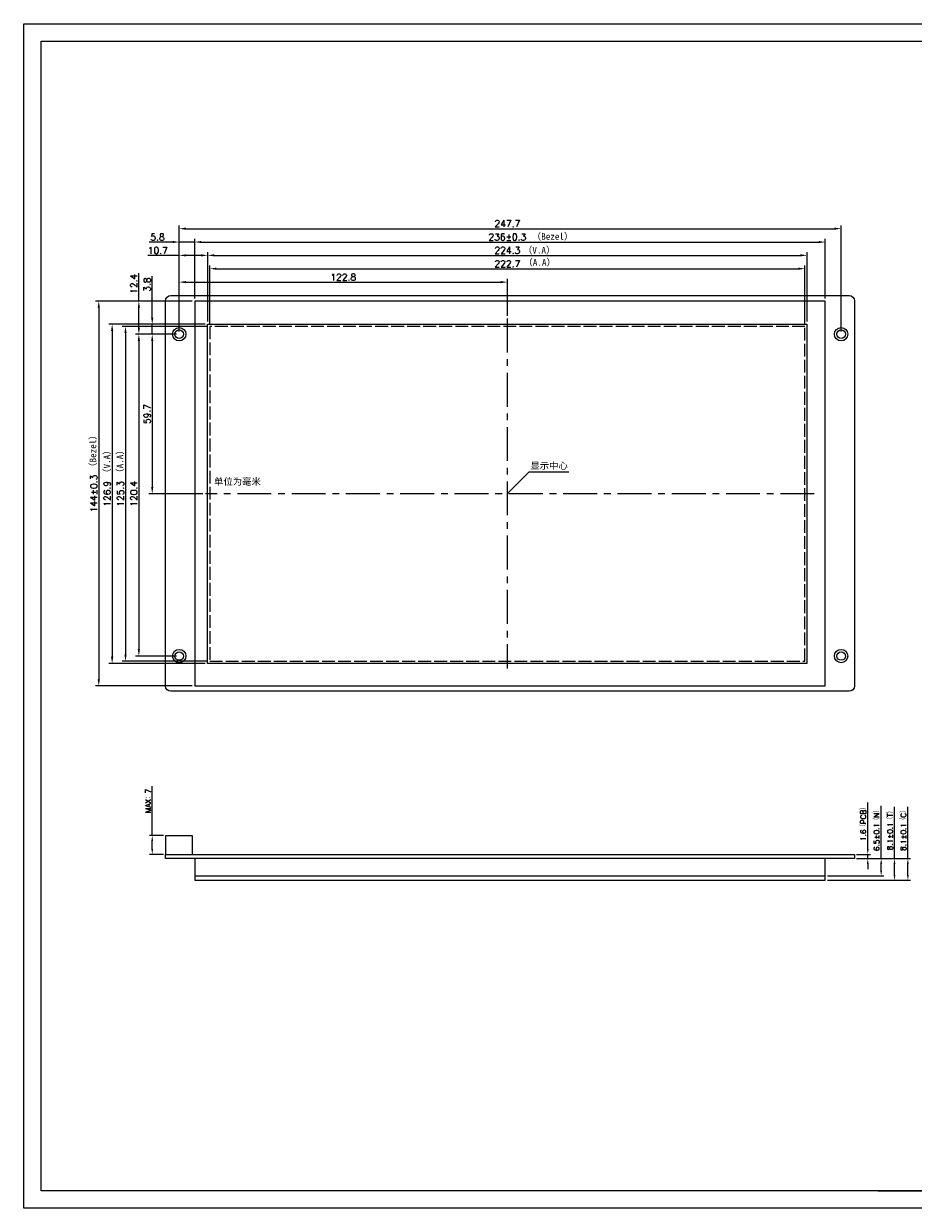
# Model space of a CAD drawing. Header units: millimetres. Extents: x 5776 to 6410, y -2827 to -2384.
# Tile 1 of 2: x 5776 to 6109, y -2827 to -2384. Entities that reach past the tile are written whole.
import ezdxf

# ---------------------------------------------------------------- set-up
doc = ezdxf.new("R2010")
doc.units = ezdxf.units.MM
doc.header["$LTSCALE"] = 0.2
for name, pattern in [('ACAD_ISO02W100', [15, 12, -3]), ('CENTER', [50.8, 31.75, -6.35, 6.35, -6.35]), ('CENTER2', [28.574999, 19.049999, -3.175, 3.175, -3.175])]:
    doc.linetypes.add(name, pattern=pattern)
doc.layers.get('0').update_dxf_attribs({"lineweight": 18})
doc.styles.get("Standard").update_dxf_attribs({"font": 'txt.shx', "bigfont": 'gbcbig.shx'})
doc.dimstyles.new('ISO-25', dxfattribs={"dimtxt": 2.5, "dimasz": 2.5, "dimexe": 1.25, "dimexo": 1, "dimtad": 1, "dimdec": 1, "dimdsep": 46, "dimtxsty": 'Standard', "dimcen": 2.5, "dimdle": 5, "dimadec": 0, "dimazin": 0, "dimtfac": 1, "dimtdec": 1, "dimtmove": 0, "dimatfit": 3, "dimfxl": 0, "dimarcsym": 0})

# ---------------------------------------------------------------- blocks, each defined once
blk = doc.blocks.new('*X2')
for points in [[(5836.68, -2480.38), (5836.68, -2481.21), (5834.18, -2480.8)], [(5954.48, -2480.38), (5954.48, -2481.21), (5956.98, -2480.8)]]:
    blk.add_hatch(color=0).paths.add_polyline_path(points, flags=0)
at = {"color": 0, "linetype": 'Continuous', "lineweight": -2}
for p, q in [((5834.18, -2499.3), (5834.18, -2479.55)), ((5836.68, -2480.8), (5954.48, -2480.8)), ((5956.98, -2493.38), (5956.98, -2479.55))]:
    blk.add_line(p, q, dxfattribs=at)
at = {"color": 0, "insert": (5895.58, -2478.92), "char_height": 2.5, "width": 28.9286, "attachment_point": 5}
blk.add_mtext('122.8', dxfattribs=at)
blk = doc.blocks.new('*X3')
for points in [[(5823.66, -2502.8), (5824.49, -2502.8), (5824.08, -2500.3)], [(5823.66, -2557.5), (5824.49, -2557.5), (5824.08, -2560)]]:
    blk.add_hatch(color=0).paths.add_polyline_path(points, flags=0)
at = {"color": 0, "linetype": 'Continuous', "lineweight": -2}
for p, q in [((5833.18, -2500.3), (5822.83, -2500.3)), ((5824.08, -2502.8), (5824.08, -2557.5)), ((5843.02, -2560), (5822.83, -2560))]:
    blk.add_line(p, q, dxfattribs=at)
at = {"color": 0, "insert": (5822.2, -2530.15), "char_height": 2.5, "width": 22.8571, "attachment_point": 5, "rotation": 90}
blk.add_mtext('59.7', dxfattribs=at)
blk = doc.blocks.new('*X4')
for points in [[(5848.13, -2475.36), (5848.13, -2476.19), (5845.63, -2475.78)], [(6065.83, -2475.36), (6065.83, -2476.19), (6068.33, -2475.78)]]:
    blk.add_hatch(color=0).paths.add_polyline_path(points, flags=0)
at = {"color": 0, "linetype": 'Continuous', "lineweight": -2}
for p, q in [((5845.63, -2496.35), (5845.63, -2474.53)), ((5848.13, -2475.78), (6065.83, -2475.78)), ((6068.33, -2496.35), (6068.33, -2474.53))]:
    blk.add_line(p, q, dxfattribs=at)
at = {"color": 0, "insert": (5956.98, -2473.9), "char_height": 2.5, "width": 30, "attachment_point": 5}
blk.add_mtext('222.7', dxfattribs=at)
blk = doc.blocks.new('*X8')
for points in [[(6091.54, -2692.9), (6092.21, -2692.9), (6091.88, -2694.9)], [(6091.54, -2698.5), (6092.21, -2698.5), (6091.88, -2696.5)]]:
    blk.add_hatch(color=0).paths.add_polyline_path(points, flags=0)
at = {"color": 0, "linetype": 'Continuous', "lineweight": -2}
for p, q in [((6091.88, -2692.9), (6091.88, -2675.5)), ((6087.68, -2694.9), (6092.88, -2694.9)), ((6091.88, -2696.5), (6091.88, -2694.9)), ((6087.68, -2696.5), (6092.88, -2696.5)), ((6091.88, -2698.5), (6091.88, -2700.5))]:
    blk.add_line(p, q, dxfattribs=at)
at = {"color": 0, "lineweight": 0, "insert": (6090.23, -2683.05), "char_height": 2, "width": 40, "attachment_point": 5, "rotation": 90}
blk.add_mtext('1.6（PCB）', dxfattribs=at)
blk = doc.blocks.new('*X9')
for points in [[(6096.54, -2698.5), (6097.21, -2698.5), (6096.88, -2696.5)], [(6096.54, -2701), (6097.21, -2701), (6096.88, -2703)]]:
    blk.add_hatch(color=0).paths.add_polyline_path(points, flags=0)
at = {"color": 0, "linetype": 'Continuous', "lineweight": -2}
for p, q in [((6096.88, -2696.5), (6096.88, -2676.77)), ((6087.68, -2696.5), (6097.88, -2696.5)), ((6096.88, -2701), (6096.88, -2698.5)), ((6076.78, -2703), (6097.88, -2703))]:
    blk.add_line(p, q, dxfattribs=at)
at = {"color": 0, "lineweight": 0, "insert": (6095.23, -2685.49), "char_height": 2, "width": 50.5714, "attachment_point": 5, "rotation": 90}
blk.add_mtext('6.5%%P0.1（N）', dxfattribs=at)
blk = doc.blocks.new('*X10')
for points in [[(6101.54, -2698.5), (6102.21, -2698.5), (6101.88, -2696.5)], [(6101.54, -2702.6), (6102.21, -2702.6), (6101.88, -2704.6)]]:
    blk.add_hatch(color=0).paths.add_polyline_path(points, flags=0)
at = {"color": 0, "linetype": 'Continuous', "lineweight": -2}
for p, q in [((6101.88, -2696.5), (6101.88, -2677.1)), ((6087.68, -2696.5), (6102.88, -2696.5)), ((6101.88, -2702.6), (6101.88, -2698.5)), ((6076.78, -2704.6), (6102.88, -2704.6))]:
    blk.add_line(p, q, dxfattribs=at)
at = {"color": 0, "lineweight": 0, "insert": (6100.23, -2685.49), "char_height": 2, "width": 49.1429, "attachment_point": 5, "rotation": 90}
blk.add_mtext('8.1%%P0.1（T）', dxfattribs=at)
blk = doc.blocks.new('*X11')
for points in [[(5823.74, -2689.9), (5824.41, -2689.9), (5824.08, -2687.9)], [(5823.74, -2692.9), (5824.41, -2692.9), (5824.08, -2694.9)]]:
    blk.add_hatch(color=0).paths.add_polyline_path(points, flags=0)
at = {"color": 0, "linetype": 'Continuous', "lineweight": -2}
for p, q in [((5824.08, -2687.9), (5824.08, -2669.33)), ((5828.28, -2687.9), (5823.08, -2687.9)), ((5824.08, -2692.9), (5824.08, -2689.9)), ((5828.28, -2694.9), (5823.08, -2694.9))]:
    blk.add_line(p, q, dxfattribs=at)
at = {"color": 0, "lineweight": 0, "insert": (5822.55, -2674.92), "char_height": 2, "width": 26.5714, "attachment_point": 5, "rotation": 90}
blk.add_mtext('MAX：7', dxfattribs=at)
blk = doc.blocks.new('*X12')
for points in [[(6106.54, -2698.5), (6107.21, -2698.5), (6106.88, -2696.5)], [(6106.54, -2702.6), (6107.21, -2702.6), (6106.88, -2704.6)]]:
    blk.add_hatch(color=0).paths.add_polyline_path(points, flags=0)
at = {"color": 0, "linetype": 'Continuous', "lineweight": -2}
for p, q in [((6106.88, -2696.5), (6106.88, -2677.1)), ((6087.68, -2696.5), (6107.88, -2696.5)), ((6106.88, -2702.6), (6106.88, -2698.5)), ((6076.78, -2704.6), (6107.88, -2704.6))]:
    blk.add_line(p, q, dxfattribs=at)
at = {"color": 0, "lineweight": 0, "insert": (6105.23, -2685.49), "char_height": 2, "width": 50.5714, "attachment_point": 5, "rotation": 90}
blk.add_mtext('8.1%%P0.1（C）', dxfattribs=at)
blk = doc.blocks.new('*X13')
for points in [[(5808.66, -2499.05), (5809.49, -2499.05), (5809.08, -2496.55)], [(5808.66, -2620.95), (5809.49, -2620.95), (5809.08, -2623.45)]]:
    blk.add_hatch(color=0).paths.add_polyline_path(points, flags=0)
at = {"color": 0, "linetype": 'Continuous', "lineweight": -2}
for p, q in [((5843.83, -2496.55), (5807.83, -2496.55)), ((5809.08, -2499.05), (5809.08, -2620.95)), ((5843.83, -2623.45), (5807.83, -2623.45))]:
    blk.add_line(p, q, dxfattribs=at)
at = {"color": 0, "insert": (5807.2, -2560), "char_height": 2.5, "width": 28.5714, "attachment_point": 5, "rotation": 90}
blk.add_mtext('126.9', dxfattribs=at)
blk = doc.blocks.new('*X14')
for points in [[(5813.66, -2499.85), (5814.49, -2499.85), (5814.08, -2497.35)], [(5813.66, -2620.15), (5814.49, -2620.15), (5814.08, -2622.65)]]:
    blk.add_hatch(color=0).paths.add_polyline_path(points, flags=0)
at = {"color": 0, "linetype": 'Continuous', "lineweight": -2}
for p, q in [((5844.63, -2497.35), (5812.83, -2497.35)), ((5814.08, -2499.85), (5814.08, -2620.15)), ((5844.63, -2622.65), (5812.83, -2622.65))]:
    blk.add_line(p, q, dxfattribs=at)
at = {"color": 0, "insert": (5812.2, -2560), "char_height": 2.5, "width": 28.9286, "attachment_point": 5, "rotation": 90}
blk.add_mtext('125.3', dxfattribs=at)
blk = doc.blocks.new('*X15')
for points in [[(5803.66, -2490.4), (5804.49, -2490.4), (5804.08, -2487.9)], [(5803.66, -2629.4), (5804.49, -2629.4), (5804.08, -2631.9)]]:
    blk.add_hatch(color=0).paths.add_polyline_path(points, flags=0)
at = {"color": 0, "linetype": 'Continuous', "lineweight": -2}
for p, q in [((5838.98, -2487.9), (5802.83, -2487.9)), ((5804.08, -2490.4), (5804.08, -2629.4)), ((5838.98, -2631.9), (5802.83, -2631.9))]:
    blk.add_line(p, q, dxfattribs=at)
at = {"color": 0, "insert": (5802.2, -2559.9), "char_height": 2.5, "width": 45.3571, "attachment_point": 5, "rotation": 90}
blk.add_mtext('144%%P0.3', dxfattribs=at)
blk = doc.blocks.new('*X16')
for points in [[(5818.66, -2502.8), (5819.49, -2502.8), (5819.08, -2500.3)], [(5818.66, -2618.2), (5819.49, -2618.2), (5819.08, -2620.7)]]:
    blk.add_hatch(color=0).paths.add_polyline_path(points, flags=0)
at = {"color": 0, "linetype": 'Continuous', "lineweight": -2}
for p, q in [((5833.18, -2500.3), (5817.83, -2500.3)), ((5819.08, -2502.8), (5819.08, -2618.2)), ((5833.18, -2620.7), (5817.83, -2620.7))]:
    blk.add_line(p, q, dxfattribs=at)
at = {"color": 0, "insert": (5817.2, -2560), "char_height": 2.5, "width": 29.2857, "attachment_point": 5, "rotation": 90}
blk.add_mtext('120.4', dxfattribs=at)
blk = doc.blocks.new('*X17')
for points in [[(5847.33, -2470.36), (5847.33, -2471.19), (5844.83, -2470.78)], [(6066.63, -2470.36), (6066.63, -2471.19), (6069.13, -2470.78)]]:
    blk.add_hatch(color=0).paths.add_polyline_path(points, flags=0)
at = {"color": 0, "linetype": 'Continuous', "lineweight": -2}
for p, q in [((5844.83, -2495.55), (5844.83, -2469.53)), ((5847.33, -2470.78), (6066.63, -2470.78)), ((6069.13, -2495.55), (6069.13, -2469.53))]:
    blk.add_line(p, q, dxfattribs=at)
at = {"color": 0, "insert": (5956.98, -2468.9), "char_height": 2.5, "width": 30, "attachment_point": 5}
blk.add_mtext('224.3', dxfattribs=at)
blk = doc.blocks.new('*X18')
for points in [[(5842.48, -2465.38), (5842.48, -2466.21), (5839.98, -2465.8)], [(6073.48, -2465.38), (6073.48, -2466.21), (6075.98, -2465.8)]]:
    blk.add_hatch(color=0).paths.add_polyline_path(points, flags=0)
at = {"color": 0, "linetype": 'Continuous', "lineweight": -2}
for p, q in [((5839.98, -2486.9), (5839.98, -2464.55)), ((5842.48, -2465.8), (6073.48, -2465.8)), ((6075.98, -2486.9), (6075.98, -2464.55))]:
    blk.add_line(p, q, dxfattribs=at)
at = {"color": 0, "insert": (5956.98, -2463.92), "char_height": 2.5, "width": 46.4286, "attachment_point": 5}
blk.add_mtext('236%%P0.3', dxfattribs=at)
blk = doc.blocks.new('*X19')
for points in [[(5836.68, -2460.38), (5836.68, -2461.21), (5834.18, -2460.8)], [(6079.38, -2460.38), (6079.38, -2461.21), (6081.88, -2460.8)]]:
    blk.add_hatch(color=0).paths.add_polyline_path(points, flags=0)
at = {"color": 0, "linetype": 'Continuous', "lineweight": -2}
for p, q in [((5834.18, -2499.3), (5834.18, -2459.55)), ((6081.88, -2499.3), (6081.88, -2459.55)), ((5836.68, -2460.8), (6079.38, -2460.8))]:
    blk.add_line(p, q, dxfattribs=at)
at = {"color": 0, "insert": (5956.98, -2458.92), "char_height": 2.5, "width": 30, "attachment_point": 5}
blk.add_mtext('247.7', dxfattribs=at)
blk = doc.blocks.new('*X27')
for points in [[(5823.66, -2494.05), (5824.49, -2494.05), (5824.08, -2496.55)], [(5823.66, -2502.8), (5824.49, -2502.8), (5824.08, -2500.3)]]:
    blk.add_hatch(color=0).paths.add_polyline_path(points, flags=0)
at = {"color": 0, "linetype": 'Continuous', "lineweight": -2}
for p, q in [((5824.08, -2494.05), (5824.08, -2478.6)), ((5843.83, -2496.55), (5822.83, -2496.55)), ((5824.08, -2500.3), (5824.08, -2496.55)), ((5833.18, -2500.3), (5822.83, -2500.3)), ((5824.08, -2502.8), (5824.08, -2505.3))]:
    blk.add_line(p, q, dxfattribs=at)
at = {"color": 0, "insert": (5822.2, -2481.73), "char_height": 2.5, "width": 15.7143, "attachment_point": 5, "rotation": 90}
blk.add_mtext('3.8', dxfattribs=at)
blk = doc.blocks.new('*X28')
for points in [[(5818.66, -2490.4), (5819.49, -2490.4), (5819.08, -2487.9)], [(5818.66, -2497.8), (5819.49, -2497.8), (5819.08, -2500.3)]]:
    blk.add_hatch(color=0).paths.add_polyline_path(points, flags=0)
at = {"color": 0, "linetype": 'Continuous', "lineweight": -2}
for p, q in [((5819.08, -2487.9), (5819.08, -2477.48)), ((5838.98, -2487.9), (5817.83, -2487.9)), ((5819.08, -2497.8), (5819.08, -2490.4)), ((5833.18, -2500.3), (5817.83, -2500.3))]:
    blk.add_line(p, q, dxfattribs=at)
at = {"color": 0, "insert": (5817.2, -2481.44), "char_height": 2.5, "width": 22.1429, "attachment_point": 5, "rotation": 90}
blk.add_mtext('12.4', dxfattribs=at)
blk = doc.blocks.new('*X29')
for points in [[(5836.68, -2470.38), (5836.68, -2471.21), (5834.18, -2470.8)], [(5842.33, -2470.38), (5842.33, -2471.21), (5844.83, -2470.8)]]:
    blk.add_hatch(color=0).paths.add_polyline_path(points, flags=0)
at = {"color": 0, "linetype": 'Continuous', "lineweight": -2}
for p, q in [((5834.18, -2470.8), (5822.42, -2470.8)), ((5834.18, -2499.3), (5834.18, -2469.55)), ((5842.33, -2470.8), (5836.68, -2470.8)), ((5844.83, -2495.57), (5844.83, -2469.55))]:
    blk.add_line(p, q, dxfattribs=at)
at = {"color": 0, "insert": (5826.17, -2468.92), "char_height": 2.5, "width": 21.7857, "attachment_point": 5}
blk.add_mtext('10.7', dxfattribs=at)
blk = doc.blocks.new('*X30')
for points in [[(5831.68, -2465.38), (5831.68, -2466.21), (5834.18, -2465.8)], [(5842.48, -2465.38), (5842.48, -2466.21), (5839.98, -2465.8)]]:
    blk.add_hatch(color=0).paths.add_polyline_path(points, flags=0)
at = {"color": 0, "linetype": 'Continuous', "lineweight": -2}
for p, q in [((5831.68, -2465.8), (5822.93, -2465.8)), ((5834.18, -2499.3), (5834.18, -2464.55)), ((5839.98, -2465.8), (5834.18, -2465.8)), ((5839.98, -2486.9), (5839.98, -2464.55)), ((5842.48, -2465.8), (5844.98, -2465.8))]:
    blk.add_line(p, q, dxfattribs=at)
at = {"color": 0, "insert": (5826.05, -2463.92), "char_height": 2.5, "width": 15.7143, "attachment_point": 5}
blk.add_mtext('5.8', dxfattribs=at)

msp = doc.modelspace()

# ---------------------------------------------------------------- linework, layer by layer
at = {"linetype": 'CENTER', "ltscale": 2}
for p, q in [((5956.97568, -2494.38125), (5956.97568, -2625.33081)), ((6071.85299, -2559.9979), (5844.02027, -2559.9979))]:
    msp.add_line(p, q, dxfattribs=at)
at = {"lineweight": 0}
for p, q in [((5956.97568, -2559.9979), (5965.19585, -2551.78677)), ((5965.19585, -2551.78677), (5979.96513, -2551.78677)), ((5829.07568, -2687.90397), (5839.07568, -2687.90397)), ((5829.07568, -2687.90397), (5829.07568, -2694.90397)), ((5839.07568, -2687.90397), (5839.07568, -2694.90397))]:
    msp.add_line(p, q, dxfattribs=at)
for p, q in [((5839.97568, -2703.00397), (5839.97568, -2704.60397)), ((6075.97568, -2704.60397), (6075.97568, -2703.00397)), ((5839.97568, -2704.60397), (6075.97568, -2704.60397)), ((6095.64857, -2820.81231), (6260.74306, -2820.81231))]:
    msp.add_line(p, q)
for points in [[(5775.97351, -2384.09939), (6409.99119, -2384.09939), (6409.99119, -2827.34261), (5775.97351, -2827.34261)], [(6403.46089, -2820.81231), (5782.47351, -2820.81231), (5782.47351, -2390.59939), (6403.46089, -2390.59939)], [(6075.97568, -2487.8979), (5839.97568, -2487.8979), (5839.97568, -2631.8979), (6075.97568, -2631.8979)], [(6069.12568, -2623.4479), (5844.82568, -2623.4479), (5844.82568, -2496.5479), (6069.12568, -2496.5479)], [(5829.07568, -2694.90397), (6086.87568, -2694.90397), (6086.87568, -2696.50397), (5829.07568, -2696.50397)], [(6075.97568, -2696.50397), (5839.97568, -2696.50397), (5839.97568, -2703.00397), (6075.97568, -2703.00397)]]:
    msp.add_lwpolyline(points, close=True)
msp.add_lwpolyline([(6084.87568, -2633.8979), (5831.07568, -2633.8979, -0.414213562), (5829.07568, -2631.8979), (5829.07568, -2487.7979, -0.414213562), (5831.07568, -2485.7979), (6084.87568, -2485.7979, -0.414213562), (6086.87568, -2487.7979), (6086.87568, -2631.8979, -0.414213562)], format="xyb", close=True)
at = {"color": 1, "linetype": 'ACAD_ISO02W100', "ltscale": 2}
msp.add_lwpolyline([(6068.32568, -2497.3479), (5845.62568, -2497.3479), (5845.62568, -2622.6479), (6068.32568, -2622.6479)], close=True, dxfattribs=at)
for centre, radius in [((5834.17568, -2500.2979), 2.5), ((5834.17568, -2500.2979), 1.6), ((6081.87568, -2500.2979), 2.5), ((6081.87568, -2500.2979), 1.6), ((5834.17568, -2620.6979), 2.5), ((5834.17568, -2620.6979), 1.6), ((6081.87568, -2620.6979), 2.5), ((6081.87568, -2620.6979), 1.6)]:
    msp.add_circle(centre, radius)

# ---------------------------------------------------------------- texts
at = {"lineweight": 0, "char_height": 2.5, "attachment_point": 1}
for s, insert, width in [('{\\fSimSun|b0|i0|c134|p49;（Bezel）}', (5966.15167, -2462.45011), 21.7357481), ('{\\fSimSun|b0|i0|c134|p49;（V.A）}', (5962.84004, -2467.59375), 23.0787821), ('{\\fSimSun|b0|i0|c134|p49;\\C1;（A.A）}', (5963.02612, -2472.14788), 21.7357481), ('{\\fSimSun|b0|i0|c134|p49;显示中心}', (5965.61816, -2548.23301), 21.7357481), ('{\\fSimSun|b0|i0|c134|p49;单位为毫米}', (5847.2394, -2554.17677), 47.9989906)]:
    msp.add_mtext(s, dxfattribs=dict(at, insert=insert, width=width))
at = {"lineweight": 0, "insert": (5800.61197, -2551.78003), "char_height": 2.5, "width": 21.8585093, "attachment_point": 1, "rotation": 90}
msp.add_mtext('{\\fSimSun|b0|i0|c134|p49;（Bezel）}', dxfattribs=at)
at = {"linetype": 'CENTER2', "lineweight": 0, "insert": (5805.8489, -2554.0222), "char_height": 2.5, "width": 24.5400808, "attachment_point": 1, "rotation": 90}
msp.add_mtext('{\\fSimSun|b0|i0|c134|p49;（V.A）}', dxfattribs=at)
at = {"color": 1, "linetype": 'CENTER2', "lineweight": 0, "insert": (5810.77917, -2553.98074), "char_height": 2.5, "width": 21.8585093, "attachment_point": 1, "rotation": 90}
msp.add_mtext('{\\fSimSun|b0|i0|c134|p49;（A.A）}', dxfattribs=at)

# ---------------------------------------------------------------- dimensions: what is measured, and where the dimension line sits
for base, p1, p2, text, override, picture, middle in [((6081.87568, -2460.7979), (5834.17568, -2500.2979), (6081.87568, -2500.2979), '247.7', {"dimsah": 1, "dimtolj": 1, "dimarcsym": 1}, '*X19', (5956.97568, -2460.7979)), ((6075.97568, -2465.7979), (5839.97568, -2487.8979), (6075.97568, -2487.8979), '236%%P0.3', {"dimsah": 1, "dimtolj": 1, "dimarcsym": 1}, '*X18', (5956.97568, -2465.7979)), ((5844.82568, -2470.7979), (5834.17568, -2500.2979), (5844.82568, -2496.5679), '10.7', {"dimsah": 1, "dimtolj": 1, "dimarcsym": 1}, '*X29', (5826.17414, -2470.7979)), ((6069.12568, -2470.7779), (5844.82568, -2496.5479), (6069.12568, -2496.5479), '224.3', {"dimsah": 1, "dimtolj": 1, "dimarcsym": 1}, '*X17', (5956.97568, -2470.7779)), ((5956.97568, -2480.7979), (5834.17568, -2500.2979), (5956.97568, -2494.38125), '122.8', {"dimdec": 3, "dimsah": 1, "dimtolj": 1, "dimarcsym": 1}, '*X2', (5895.57568, -2480.7979))]:
    dim = msp.add_linear_dim(base=base, p1=p1, p2=p2, text=text, dimstyle='ISO-25', override=override)
    dim.commit()
    dim.dimension.update_dxf_attribs({"geometry": picture, "text_midpoint": middle, "dimtype": 160})
dim = msp.add_linear_dim(base=(5834.17568, -2465.7979), p1=(5839.97568, -2487.8979), p2=(5834.17568, -2500.2979), text='5.8', dimstyle='ISO-25', override={"dimsah": 1, "dimtolj": 1, "dimarcsym": 1})
dim.commit()
dim.dimension.update_dxf_attribs({"geometry": '*X30', "text_midpoint": (5826.05068, -2465.7979)})
for base, p1, p2, text, override, picture, middle in [((5819.07568, -2500.2979), (5839.97568, -2487.8979), (5834.17568, -2500.2979), '12.4', {"dimsah": 1, "dimtolj": 1, "dimarcsym": 1}, '*X28', (5819.07568, -2481.43957)), ((5824.07568, -2500.2979), (5844.82568, -2496.5479), (5834.17568, -2500.2979), '3.8', {"dimsah": 1, "dimtolj": 1, "dimarcsym": 1}, '*X27', (5824.07568, -2481.72664)), ((5804.07568, -2631.8979), (5839.97568, -2487.8979), (5839.97568, -2631.8979), '144%%P0.3', {"dimsah": 1, "dimtolj": 1, "dimarcsym": 1}, '*X15', (5804.07568, -2559.8979)), ((5809.07568, -2623.4479), (5844.82568, -2496.5479), (5844.82568, -2623.4479), '126.9', {"dimsah": 1, "dimtolj": 1, "dimarcsym": 1}, '*X13', (5809.07568, -2559.9979)), ((5819.07568, -2620.6979), (5834.17568, -2500.2979), (5834.17568, -2620.6979), '120.4', {"dimsah": 1, "dimtolj": 1, "dimarcsym": 1}, '*X16', (5819.07568, -2559.9979)), ((5824.07568, -2559.9979), (5834.17568, -2500.2979), (5844.02027, -2559.9979), '59.7', {"dimdec": 3, "dimsah": 1, "dimtolj": 1, "dimarcsym": 1}, '*X3', (5824.07568, -2530.1479))]:
    dim = msp.add_linear_dim(base=base, p1=p1, p2=p2, angle=90, text=text, dimstyle='ISO-25', override=override)
    dim.commit()
    dim.dimension.update_dxf_attribs({"geometry": picture, "text_midpoint": middle, "dimtype": 160})
at = {"color": 1}
dim = msp.add_linear_dim(base=(6068.32568, -2475.7779), p1=(5845.62568, -2497.3479), p2=(6068.32568, -2497.3479), text='222.7', dimstyle='ISO-25', override={"dimdec": 4, "dimsah": 1, "dimtolj": 1, "dimarcsym": 1}, dxfattribs=at)
dim.commit()
dim.dimension.update_dxf_attribs({"geometry": '*X4', "text_midpoint": (5956.97568, -2475.7779), "dimtype": 160})
dim = msp.add_linear_dim(base=(5814.07568, -2622.6479), p1=(5845.62568, -2497.3479), p2=(5845.62568, -2622.6479), angle=90, text='125.3', dimstyle='ISO-25', override={"dimsah": 1, "dimtolj": 1, "dimarcsym": 1}, dxfattribs=at)
dim.commit()
dim.dimension.update_dxf_attribs({"geometry": '*X14', "text_midpoint": (5814.07568, -2559.9979), "dimtype": 160})
at = {"lineweight": 0}
for base, p1, p2, text, override, picture, middle in [((5824.07568, -2694.90397), (5829.07568, -2687.90397), (5829.07568, -2694.90397), 'MAX：7', {"dimscale": 0.8, "dimsah": 1, "dimtolj": 1, "dimarcsym": 1}, '*X11', (5824.07568, -2674.92352)), ((6096.87568, -2703.00397), (6086.87568, -2696.50397), (6075.97568, -2703.00397), '6.5%%P0.1（N）', {"dimscale": 0.8, "dimsah": 1, "dimtolj": 1, "dimarcsym": 1}, '*X9', (6096.87568, -2685.48702)), ((6106.87568, -2704.60397), (6086.87568, -2696.50397), (6075.97568, -2704.60397), '8.1%%P0.1（C）', {"dimscale": 0.8, "dimdec": 2, "dimsah": 1, "dimtolj": 1, "dimarcsym": 1}, '*X12', (6106.87568, -2685.48702)), ((6101.87568, -2704.60397), (6086.87568, -2696.50397), (6075.97568, -2704.60397), '8.1%%P0.1（T）', {"dimscale": 0.8, "dimsah": 1, "dimtolj": 1, "dimarcsym": 1}, '*X10', (6101.87568, -2685.48702)), ((6091.87568, -2696.50397), (6086.87568, -2694.90397), (6086.87568, -2696.50397), '1.6（PCB）', {"dimscale": 0.8, "dimsah": 1, "dimtolj": 1, "dimarcsym": 1}, '*X8', (6091.87568, -2683.05369))]:
    dim = msp.add_linear_dim(base=base, p1=p1, p2=p2, angle=90, text=text, dimstyle='ISO-25', override=override, dxfattribs=at)
    dim.commit()
    dim.dimension.update_dxf_attribs({"geometry": picture, "text_midpoint": middle, "dimtype": 160})

doc.saveas('drawing.dxf')
